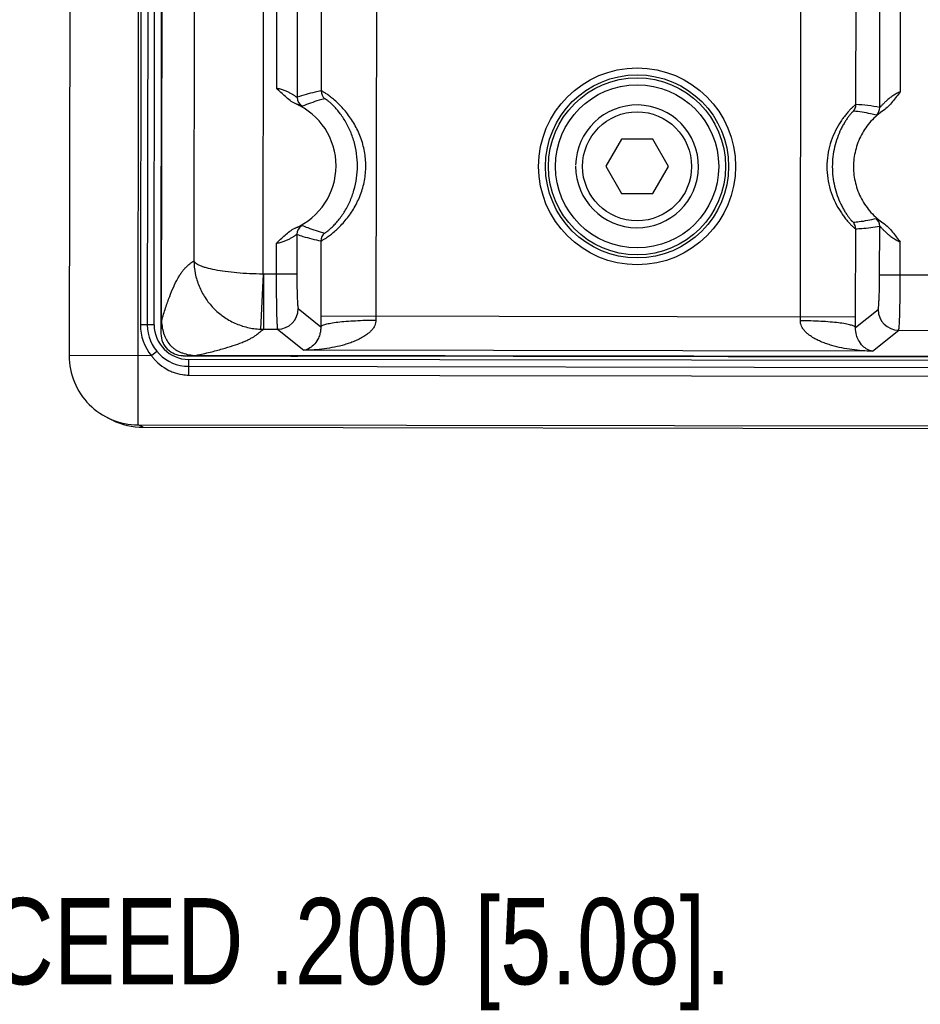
# Model space of a CAD drawing. Header units: inches. Extents: x 0 to 34, y 0 to 22.
# Tile 2 of 71: x 6.4 to 7.7, y 1.6 to 3. Entities that reach past the tile are written whole.
import ezdxf

# ---------------------------------------------------------------- set-up
doc = ezdxf.new("R2010")
doc.units = ezdxf.units.IN
doc.header["$LTSCALE"] = 1.87
doc.header["$MEASUREMENT"] = 0
doc.layers.get('0').update_dxf_attribs({"linetype": 'CONTINUOUS'})
doc.layers.add('DETAIL', color=7, linetype='CONTINUOUS')
doc.styles.get("Standard").update_dxf_attribs({"font": 'txt', "width": 0.8})

# ---------------------------------------------------------------- blocks, each defined once
blk = doc.blocks.new('CUSTOM_NOTE_BL3', base_point=(4.9976, 1.7838))
at = {"layer": 'DETAIL', "color": 2, "linetype": 'CONTINUOUS', "width": 0.8}
blk.add_text('MAX LENGTH FOR SCREWS INSERTED INTO TAPPED HOLES SHOULD NOT EXCEED .200 [5.08].', height=0.125, dxfattribs=at).set_placement((1.3125, 1.625))

msp = doc.modelspace()

# ---------------------------------------------------------------- linework, layer by layer
at = {"color": 7, "linetype": 'CONTINUOUS'}
for p, q in [((6.6059, 2.4362), (6.6112, 5.8664)), ((6.5111, 5.7666), (6.5061, 2.5363)), ((6.6142, 5.7215), (6.6093, 2.5811)), ((6.6242, 5.7215), (6.6193, 2.581)), ((6.6293, 2.581), (6.6342, 5.7215)), ((6.6393, 2.5681), (6.6442, 5.7234)), ((7.5656, 2.5929), (7.5704, 5.6957)), ((6.7914, 5.6365), (6.7868, 2.6545)), ((7.646, 2.9002), (7.6499, 5.3882)), ((7.6807, 2.8963), (7.6846, 5.392)), ((6.8103, 5.3671), (6.8066, 2.9238)), ((6.8403, 5.3801), (6.8365, 2.9108)), ((6.875, 5.3706), (6.8712, 2.9202)), ((7.7107, 2.9189), (7.7145, 5.3693)), ((6.9528, 3.9631), (6.9506, 2.5939)), ((6.6401, 2.5869), (6.641, 3.1458)), ((6.6876, 3.1207), (6.6869, 2.674)), ((7.3063, 2.8501), (7.2835, 2.8108)), ((7.3518, 2.8501), (7.3063, 2.8501)), ((7.3745, 2.8106), (7.3518, 2.8501)), ((7.2835, 2.8108), (7.3062, 2.7713)), ((7.3517, 2.7712), (7.3745, 2.8106)), ((7.3062, 2.7713), (7.3517, 2.7712)), ((6.8362, 2.7121), (6.8361, 2.6544)), ((7.6456, 2.5928), (7.6458, 2.7202)), ((7.6803, 2.6531), (7.6805, 2.724)), ((6.8062, 2.6991), (6.8061, 2.6545)), ((6.8709, 2.7026), (6.8707, 2.594)), ((7.7103, 2.6531), (7.7104, 2.7013)), ((6.7872, 2.6545), (6.7835, 2.5747)), ((6.8361, 2.6544), (6.7868, 2.6545)), ((6.7876, 2.6545), (6.7875, 2.5746)), ((7.8013, 2.6529), (7.6803, 2.6531)), ((6.8381, 2.6045), (6.8707, 2.5783)), ((7.6455, 2.5771), (7.6782, 2.6032)), ((6.6393, 2.5681), (6.6401, 2.5869)), ((6.8707, 2.594), (7.6456, 2.5928)), ((6.6293, 2.581), (6.6093, 2.5811)), ((6.7875, 2.5746), (6.8081, 2.5745)), ((6.8081, 2.5745), (6.8461, 2.5441)), ((7.67, 2.5428), (7.7081, 2.5731)), ((7.7081, 2.5731), (7.7733, 2.573)), ((6.6332, 2.5425), (6.6255, 2.5361)), ((7.67, 2.5428), (6.8461, 2.5441)), ((6.6255, 2.5361), (6.5061, 2.5363)), ((6.6713, 2.536), (6.6901, 2.5367)), ((6.6713, 2.536), (6.8274, 2.5357)), ((6.6792, 2.5309), (6.6792, 2.5082)), ((16.7497, 2.5153), (6.6792, 2.5309)), ((16.7438, 2.5212), (6.6901, 2.5367)), ((6.8274, 2.5357), (6.8333, 2.5357)), ((6.8384, 2.5355), (6.8283, 2.5357)), ((8.3187, 2.5332), (6.8384, 2.5355)), ((6.6792, 2.5209), (16.7497, 2.5053)), ((6.6792, 2.5082), (16.7496, 2.4926)), ((6.5687, 2.443), (6.5612, 2.4468)), ((6.6135, 2.4324), (6.6059, 2.4362)), ((6.6059, 2.4362), (16.8105, 2.4204)), ((6.6135, 2.4324), (9.0252, 2.4285))]:
    msp.add_line(p, q, dxfattribs=at)
msp.add_lwpolyline([(6.8333, 2.5357), (6.8359, 2.5356), (6.8368, 2.5356), (6.8374, 2.5356), (6.8375, 2.5356)], dxfattribs=at)
for radius in [0.1427, 0.1327, 0.1283, 0.1183, 0.079]:
    msp.add_circle((7.329, 2.8107), radius, dxfattribs=at)
for centre, radius, start, end in [((6.8862, 2.9202), 0.015, 179.9266, 229.7416), ((6.7944, 2.8115), 0.0985, 293.3035, 66.4216), ((6.8515, 2.9108), 0.015, 179.9405, 240.0219), ((7.329, 2.8107), 0.089, 179.9113, 178.7877), ((7.631, 2.9002), 0.015, 320.7118, 359.912), ((7.6363, 2.6604), 0.24, 79.3413, 87.685), ((7.6657, 2.8963), 0.015, 311.1893, 359.8975), ((7.6307, 2.7202), 0.015, 359.9109, 39.111), ((7.6655, 2.724), 0.015, 359.9252, 48.6335), ((6.8512, 2.7121), 0.015, 119.8008, 179.8821), ((6.8859, 2.7026), 0.015, 130.0809, 179.8957), ((6.8081, 2.6046), 0.03, 270.025, 359.8185), ((7.7082, 2.6032), 0.03, 180.004, 269.7975), ((9.8255, 2.5894), 2.9548, 179.9107, 180.2146), ((7.3839, 2.5932), 0.4333, 179.9062, 180.7034), ((7.1322, 2.5935), 0.4334, 359.1193, 359.9163), ((4.704, 2.5973), 2.9415, 359.6073, 359.9126), ((6.6793, 2.5809), 0.07, 179.9113, 219.8068), ((6.6793, 2.5809), 0.06, 179.9113, 269.9095), ((6.6793, 2.5809), 0.05, 179.9113, 269.9113), ((6.7877, 2.6744), 0.0999, 267.6126, 269.8756), ((6.6717, 2.5681), 0.0325, 179.9597, 202.3093), ((6.6712, 2.5679), 0.0319, 202.3917, 224.8683), ((6.6061, 2.5361), 0.1, 179.9113, 269.9203), ((6.6863, 2.5817), 0.076, 216.8715, 220.6354), ((6.8157, 0.555), 1.9807, 89.6345, 89.922), ((6.6794, 2.5722), 0.064, 249.186, 261.6871), ((6.6793, 2.5713), 0.0631, 261.6987, 269.9049), ((6.6136, 2.5324), 0.1, 243.348, 269.9165)]:
    msp.add_arc(centre, radius, start, end, dxfattribs=at)
for points, knots in [([(6.8338, 2.9018), (6.8284, 2.9041), (6.8214, 2.9097), (6.813, 2.9179), (6.8088, 2.9219), (6.8066, 2.9238)], [0, 0, 0, 0, 0.499323, 0.749697, 1, 1, 1, 1]), ([(6.8365, 2.9108), (6.8365, 2.9108), (6.8364, 2.9108), (6.8362, 2.9108), (6.8359, 2.911), (6.8355, 2.9113), (6.8347, 2.9117), (6.8336, 2.9124), (6.8323, 2.9133), (6.8308, 2.9143), (6.829, 2.9154), (6.8264, 2.9169), (6.8227, 2.9188), (6.8178, 2.9209), (6.8123, 2.9227), (6.8085, 2.9235), (6.8066, 2.9238)], [0, 0, 0, 0, 0.003138, 0.008914, 0.01747, 0.028744, 0.05902, 0.098809, 0.147098, 0.20284, 0.265001, 0.332584, 0.481226, 0.644898, 0.819936, 1, 1, 1, 1]), ([(6.8712, 2.9202), (6.8683, 2.9196), (6.8566, 2.917), (6.845, 2.9137), (6.8365, 2.9108)], [0, 0, 0, 0, 0.246849, 1, 1, 1, 1]), ([(6.8709, 2.7026), (6.8709, 2.7026), (6.8711, 2.7026), (6.8713, 2.7027), (6.8717, 2.7028), (6.8723, 2.7031), (6.8733, 2.7037), (6.8747, 2.7045), (6.8764, 2.7056), (6.8785, 2.7069), (6.8808, 2.7085), (6.8843, 2.7111), (6.8892, 2.715), (6.8953, 2.7204), (6.9016, 2.7268), (6.9079, 2.734), (6.9139, 2.7421), (6.9194, 2.7507), (6.9243, 2.76), (6.9298, 2.7729), (6.9346, 2.79), (6.9366, 2.8113), (6.9347, 2.8325), (6.9299, 2.8497), (6.9245, 2.8626), (6.9196, 2.8719), (6.9141, 2.8806), (6.9081, 2.8886), (6.9019, 2.8959), (6.8956, 2.9023), (6.8895, 2.9078), (6.8846, 2.9117), (6.8811, 2.9143), (6.8788, 2.9159), (6.8768, 2.9172), (6.875, 2.9183), (6.8736, 2.9191), (6.8726, 2.9197), (6.872, 2.9199), (6.8717, 2.9201), (6.8714, 2.9202), (6.8713, 2.9202), (6.8712, 2.9202)], [0, 0, 0, 0, 0.000608, 0.00159, 0.002961, 0.004724, 0.009417, 0.015649, 0.023394, 0.032604, 0.043186, 0.055045, 0.08222, 0.113356, 0.147543, 0.183907, 0.221775, 0.26066, 0.300132, 0.339908, 0.419842, 0.499953, 0.580065, 0.659997, 0.699773, 0.739246, 0.778132, 0.816004, 0.852373, 0.886566, 0.91771, 0.944896, 0.956761, 0.96735, 0.976568, 0.984322, 0.990563, 0.995264, 0.997031, 0.998405, 0.99939, 1, 1, 1, 1]), ([(7.7107, 2.9189), (7.7088, 2.9181), (7.7049, 2.9162), (7.6996, 2.913), (7.6955, 2.9101), (7.6925, 2.9076), (7.6905, 2.9058), (7.6886, 2.9041), (7.6868, 2.9024), (7.6853, 2.9008), (7.6839, 2.8994), (7.6829, 2.8983), (7.6821, 2.8975), (7.6817, 2.8971), (7.6814, 2.8967), (7.6811, 2.8965), (7.6809, 2.8963), (7.6808, 2.8962), (7.6807, 2.8963)], [0, 0, 0, 0, 0.16945, 0.335082, 0.492453, 0.567339, 0.639318, 0.70788, 0.77234, 0.831968, 0.885497, 0.931007, 0.95014, 0.96653, 0.979925, 0.990082, 0.996787, 1, 1, 1, 1]), ([(7.7107, 2.9189), (7.7087, 2.9166), (7.7049, 2.9118), (7.6993, 2.9045), (7.6932, 2.8975), (7.6885, 2.8934), (7.686, 2.8917)], [0, 0, 0, 0, 0.249923, 0.499854, 0.750004, 1, 1, 1, 1]), ([(6.844, 2.8978), (6.844, 2.8977), (6.8439, 2.8977), (6.8437, 2.8978), (6.8434, 2.8978), (6.8429, 2.898), (6.8421, 2.8983), (6.841, 2.8988), (6.8395, 2.8994), (6.8378, 2.9002), (6.8358, 2.901), (6.8344, 2.9016), (6.8336, 2.9019)], [0, 0, 0, 0, 0.01037, 0.027497, 0.051826, 0.083445, 0.168493, 0.282116, 0.42332, 0.591016, 0.783777, 1, 1, 1, 1]), ([(6.8765, 2.9087), (6.8738, 2.908), (6.8627, 2.905), (6.8519, 2.9011), (6.844, 2.8978)], [0, 0, 0, 0, 0.248218, 1, 1, 1, 1]), ([(6.8762, 2.7141), (6.8763, 2.7141), (6.8764, 2.7141), (6.8767, 2.7142), (6.8773, 2.7145), (6.8781, 2.715), (6.8792, 2.7158), (6.8806, 2.7169), (6.8822, 2.7182), (6.884, 2.7197), (6.8868, 2.7223), (6.8906, 2.726), (6.8953, 2.7313), (6.9, 2.7374), (6.9047, 2.7442), (6.9089, 2.7516), (6.9128, 2.7594), (6.9161, 2.7676), (6.9198, 2.7789), (6.9229, 2.7934), (6.9242, 2.8113), (6.923, 2.8292), (6.9199, 2.8438), (6.9162, 2.8551), (6.9129, 2.8633), (6.9091, 2.8711), (6.9049, 2.8785), (6.9003, 2.8853), (6.8955, 2.8914), (6.8909, 2.8967), (6.8871, 2.9005), (6.8843, 2.903), (6.8825, 2.9046), (6.8809, 2.9059), (6.8795, 2.9069), (6.8784, 2.9077), (6.8776, 2.9083), (6.877, 2.9086), (6.8767, 2.9087), (6.8766, 2.9087), (6.8765, 2.9087)], [0, 0, 0, 0, 0.000568, 0.001492, 0.004491, 0.009055, 0.015183, 0.022868, 0.032079, 0.042722, 0.054695, 0.082246, 0.113908, 0.148629, 0.185373, 0.223414, 0.26231, 0.301649, 0.341179, 0.420523, 0.500001, 0.579479, 0.658822, 0.698352, 0.737689, 0.776586, 0.814626, 0.85137, 0.886091, 0.917753, 0.945304, 0.957278, 0.967921, 0.977131, 0.984817, 0.990945, 0.995509, 0.998508, 0.999432, 1, 1, 1, 1]), ([(7.646, 2.9002), (7.646, 2.9002), (7.6459, 2.9002), (7.6456, 2.9), (7.6451, 2.8997), (7.6444, 2.8991), (7.6434, 2.8984), (7.6423, 2.8974), (7.641, 2.8961), (7.6395, 2.8947), (7.6372, 2.8923), (7.6341, 2.8889), (7.6302, 2.8842), (7.6261, 2.8788), (7.6206, 2.8705), (7.6144, 2.8589), (7.6086, 2.8436), (7.6049, 2.8272), (7.6036, 2.8102), (7.6049, 2.7933), (7.6085, 2.7769), (7.6143, 2.7616), (7.6205, 2.75), (7.6259, 2.7417), (7.63, 2.7362), (7.6339, 2.7315), (7.637, 2.7281), (7.6392, 2.7257), (7.6407, 2.7243), (7.642, 2.723), (7.6432, 2.722), (7.6441, 2.7212), (7.6448, 2.7207), (7.6453, 2.7204), (7.6456, 2.7202), (7.6457, 2.7202), (7.6458, 2.7202)], [0, 0, 0, 0, 0.000604, 0.001562, 0.004592, 0.009113, 0.015103, 0.022534, 0.031372, 0.041543, 0.052957, 0.079154, 0.109272, 0.142595, 0.178399, 0.2549, 0.335288, 0.417355, 0.500075, 0.582795, 0.66486, 0.745244, 0.821735, 0.85753, 0.890842, 0.920947, 0.947129, 0.958533, 0.968694, 0.97752, 0.984937, 0.990914, 0.995422, 0.998443, 0.999398, 1, 1, 1, 1]), ([(7.6426, 2.8907), (7.6426, 2.8907), (7.6425, 2.8907), (7.6423, 2.8906), (7.6419, 2.8903), (7.6413, 2.8897), (7.6406, 2.889), (7.6397, 2.888), (7.6386, 2.8868), (7.6374, 2.8854), (7.6356, 2.8831), (7.6332, 2.8798), (7.6303, 2.8753), (7.6272, 2.8702), (7.6232, 2.8625), (7.6189, 2.8521), (7.6149, 2.8387), (7.6125, 2.8246), (7.6116, 2.8102), (7.6124, 2.7959), (7.6148, 2.7818), (7.6187, 2.7684), (7.6231, 2.7579), (7.6271, 2.7503), (7.6301, 2.7451), (7.633, 2.7406), (7.6354, 2.7373), (7.6372, 2.7351), (7.6384, 2.7336), (7.6394, 2.7324), (7.6403, 2.7315), (7.6411, 2.7307), (7.6417, 2.7301), (7.642, 2.7298), (7.6423, 2.7297), (7.6424, 2.7297), (7.6424, 2.7297)], [0, 0, 0, 0, 0.000568, 0.00149, 0.004474, 0.009002, 0.01506, 0.022624, 0.031664, 0.042096, 0.053813, 0.080682, 0.111462, 0.14535, 0.181547, 0.258082, 0.33774, 0.418628, 0.499998, 0.581368, 0.662257, 0.741916, 0.818452, 0.854649, 0.888538, 0.919319, 0.946188, 0.957904, 0.968336, 0.977376, 0.98494, 0.990998, 0.995526, 0.99851, 0.999432, 1, 1, 1, 1]), ([(7.686, 2.8917), (7.6794, 2.8873), (7.6671, 2.8766), (7.6532, 2.8568), (7.6445, 2.8341), (7.6416, 2.81), (7.6445, 2.7859), (7.6532, 2.7633), (7.6672, 2.7434), (7.6794, 2.7328), (7.686, 2.7283)], [0, 0, 0, 0, 0.124942, 0.250029, 0.374994, 0.500004, 0.625014, 0.749982, 0.875059, 1, 1, 1, 1]), ([(7.6756, 2.885), (7.6729, 2.8857), (7.662, 2.8883), (7.651, 2.8899), (7.6426, 2.8907)], [0, 0, 0, 0, 0.250651, 1, 1, 1, 1]), ([(7.686, 2.8917), (7.6853, 2.8913), (7.6839, 2.8904), (7.6819, 2.8891), (7.6802, 2.8879), (7.6787, 2.8869), (7.6775, 2.8861), (7.6767, 2.8855), (7.6762, 2.8852), (7.6759, 2.8851), (7.6758, 2.885), (7.6756, 2.885), (7.6756, 2.885)], [0, 0, 0, 0, 0.210308, 0.400521, 0.568405, 0.711719, 0.828295, 0.916022, 0.948539, 0.973323, 0.990352, 1, 1, 1, 1]), ([(7.6424, 2.7297), (7.6452, 2.7299), (7.6563, 2.7312), (7.6673, 2.7332), (7.6754, 2.7353)], [0, 0, 0, 0, 0.249772, 1, 1, 1, 1]), ([(7.6754, 2.7353), (7.6754, 2.7353), (7.6755, 2.7353), (7.6757, 2.7352), (7.676, 2.7351), (7.6765, 2.7347), (7.6773, 2.7342), (7.6785, 2.7334), (7.68, 2.7324), (7.6817, 2.7312), (7.6836, 2.7299), (7.685, 2.729), (7.6858, 2.7285)], [0, 0, 0, 0, 0.009703, 0.026751, 0.051515, 0.083993, 0.171664, 0.288248, 0.431593, 0.599499, 0.789712, 1, 1, 1, 1]), ([(7.686, 2.7283), (7.6885, 2.7266), (7.6931, 2.7225), (7.6991, 2.7156), (7.7046, 2.7084), (7.7084, 2.7036), (7.7104, 2.7013)], [0, 0, 0, 0, 0.249987, 0.500163, 0.750076, 1, 1, 1, 1]), ([(6.8062, 2.6991), (6.8084, 2.7011), (6.8126, 2.7051), (6.8189, 2.7112), (6.8256, 2.7168), (6.8307, 2.7199), (6.8334, 2.721)], [0, 0, 0, 0, 0.249892, 0.499843, 0.749991, 1, 1, 1, 1]), ([(6.8062, 2.6991), (6.8082, 2.6995), (6.812, 2.7003), (6.8174, 2.702), (6.8224, 2.7041), (6.8261, 2.706), (6.8287, 2.7076), (6.8304, 2.7086), (6.832, 2.7096), (6.8333, 2.7105), (6.8344, 2.7112), (6.8352, 2.7116), (6.8356, 2.7119), (6.8359, 2.7121), (6.8361, 2.7121), (6.8362, 2.7121), (6.8362, 2.7121)], [0, 0, 0, 0, 0.18006, 0.355126, 0.518832, 0.667463, 0.735026, 0.797175, 0.852913, 0.901205, 0.940997, 0.971272, 0.982543, 0.991095, 0.996866, 1, 1, 1, 1]), ([(6.8333, 2.721), (6.8341, 2.7213), (6.8355, 2.7219), (6.8375, 2.7227), (6.8392, 2.7234), (6.8407, 2.7241), (6.8418, 2.7245), (6.8426, 2.7249), (6.8431, 2.725), (6.8434, 2.7251), (6.8436, 2.7251), (6.8437, 2.7251), (6.8437, 2.7251)], [0, 0, 0, 0, 0.216219, 0.408982, 0.576671, 0.717859, 0.831479, 0.916559, 0.948197, 0.972533, 0.989652, 1, 1, 1, 1]), ([(6.8362, 2.7121), (6.8391, 2.7111), (6.8505, 2.7074), (6.8621, 2.7044), (6.8709, 2.7026)], [0, 0, 0, 0, 0.253731, 1, 1, 1, 1]), ([(6.8437, 2.7251), (6.8464, 2.724), (6.857, 2.7197), (6.8679, 2.7162), (6.8762, 2.7141)], [0, 0, 0, 0, 0.252222, 1, 1, 1, 1]), ([(7.6458, 2.7202), (7.6486, 2.7203), (7.6603, 2.721), (7.6719, 2.7224), (7.6805, 2.724)], [0, 0, 0, 0, 0.24874, 1, 1, 1, 1]), ([(7.6805, 2.724), (7.6805, 2.724), (7.6806, 2.724), (7.6808, 2.7238), (7.6811, 2.7235), (7.6814, 2.7232), (7.6819, 2.7227), (7.6826, 2.722), (7.6836, 2.7209), (7.685, 2.7195), (7.6866, 2.7179), (7.6883, 2.7162), (7.6902, 2.7144), (7.6922, 2.7126), (7.6952, 2.7102), (7.6993, 2.7072), (7.7046, 2.704), (7.7084, 2.7021), (7.7104, 2.7013)], [0, 0, 0, 0, 0.003223, 0.009933, 0.020089, 0.033479, 0.049862, 0.068991, 0.1145, 0.168036, 0.227675, 0.292139, 0.360703, 0.432687, 0.507578, 0.664941, 0.830554, 1, 1, 1, 1]), ([(6.6401, 2.587), (6.6419, 2.5932), (6.6456, 2.605), (6.6514, 2.6215), (6.6572, 2.6356), (6.6622, 2.6459), (6.6663, 2.6528), (6.6692, 2.6572), (6.6721, 2.661), (6.6759, 2.6652), (6.6809, 2.6695), (6.685, 2.6725), (6.6869, 2.674)], [0, 0, 0, 0, 0.194656, 0.367522, 0.518869, 0.649016, 0.706283, 0.758469, 0.80575, 0.848776, 0.926608, 1, 1, 1, 1]), ([(6.6869, 2.674), (6.687, 2.6677), (6.6883, 2.6551), (6.6938, 2.6369), (6.7027, 2.62), (6.7146, 2.6051), (6.7292, 2.5925), (6.746, 2.5829), (6.7643, 2.5767), (6.7771, 2.5749), (6.7835, 2.5747)], [0, 0, 0, 0, 0.123123, 0.247134, 0.371455, 0.496348, 0.621855, 0.747739, 0.873913, 1, 1, 1, 1]), ([(6.7868, 2.6545), (6.7804, 2.6546), (6.7679, 2.6549), (6.7497, 2.6561), (6.7329, 2.658), (6.7181, 2.6603), (6.7073, 2.6628), (6.7001, 2.665), (6.6958, 2.6667), (6.6923, 2.6683), (6.6896, 2.6701), (6.6878, 2.6719), (6.6871, 2.6733), (6.6869, 2.674)], [0, 0, 0, 0, 0.183907, 0.361369, 0.525485, 0.670829, 0.792913, 0.844127, 0.888411, 0.925595, 0.955816, 0.979959, 1, 1, 1, 1]), ([(6.8061, 2.6545), (6.8061, 2.6494), (6.8061, 2.6394), (6.8062, 2.6249), (6.8064, 2.6134), (6.8065, 2.6048), (6.8066, 2.5991), (6.8068, 2.5938), (6.8069, 2.5892), (6.8071, 2.5851), (6.8073, 2.5816), (6.8075, 2.5792), (6.8076, 2.5775), (6.8077, 2.5766), (6.8078, 2.5758), (6.8079, 2.5752), (6.808, 2.5748), (6.8081, 2.5746), (6.8081, 2.5745)], [0, 0, 0, 0, 0.190567, 0.374476, 0.544404, 0.622222, 0.694333, 0.760088, 0.81884, 0.870043, 0.91328, 0.948148, 0.962331, 0.974312, 0.984073, 0.9916, 0.996892, 1, 1, 1, 1]), ([(6.8361, 2.6544), (6.8361, 2.6513), (6.8361, 2.645), (6.8362, 2.6359), (6.8364, 2.6275), (6.8366, 2.6211), (6.8368, 2.6165), (6.837, 2.6136), (6.8371, 2.611), (6.8373, 2.6089), (6.8375, 2.6072), (6.8377, 2.606), (6.8378, 2.6053), (6.8379, 2.6049), (6.838, 2.6046), (6.8381, 2.6045), (6.8381, 2.6045)], [0, 0, 0, 0, 0.190107, 0.373958, 0.543777, 0.69351, 0.759116, 0.817785, 0.869013, 0.912298, 0.947195, 0.97347, 0.983333, 0.991007, 0.996518, 1, 1, 1, 1]), ([(7.6782, 2.6032), (7.6782, 2.6032), (7.6783, 2.6033), (7.6784, 2.6036), (7.6785, 2.604), (7.6786, 2.6047), (7.6788, 2.6059), (7.679, 2.6076), (7.6792, 2.6097), (7.6794, 2.6123), (7.6795, 2.6152), (7.6798, 2.6198), (7.68, 2.6262), (7.6802, 2.6346), (7.6803, 2.6437), (7.6803, 2.65), (7.6803, 2.6531)], [0, 0, 0, 0, 0.003482, 0.008993, 0.016667, 0.02653, 0.052805, 0.087702, 0.130987, 0.182215, 0.240884, 0.30649, 0.456223, 0.626042, 0.809893, 1, 1, 1, 1]), ([(7.7081, 2.5731), (7.7081, 2.5732), (7.7082, 2.5734), (7.7083, 2.5738), (7.7084, 2.5744), (7.7085, 2.5752), (7.7086, 2.5762), (7.7088, 2.5778), (7.7089, 2.5802), (7.7091, 2.5837), (7.7093, 2.5878), (7.7095, 2.5924), (7.7096, 2.5977), (7.7098, 2.6034), (7.71, 2.612), (7.7101, 2.6235), (7.7103, 2.638), (7.7103, 2.648), (7.7103, 2.6531)], [0, 0, 0, 0, 0.003108, 0.0084, 0.015927, 0.025688, 0.037669, 0.051852, 0.08672, 0.129957, 0.18116, 0.239912, 0.305667, 0.377778, 0.455596, 0.625524, 0.809433, 1, 1, 1, 1]), ([(6.6401, 2.5869), (6.6401, 2.5833), (6.6408, 2.5764), (6.6431, 2.5682), (6.6457, 2.5621), (6.6487, 2.5565), (6.6521, 2.5519), (6.6557, 2.5484), (6.6583, 2.5462), (6.6618, 2.5439), (6.666, 2.5418), (6.6719, 2.5395), (6.6799, 2.5374), (6.6866, 2.5367), (6.6901, 2.5367)], [0, 0, 0, 0, 0.133323, 0.261136, 0.321534, 0.379752, 0.501724, 0.534833, 0.568104, 0.63149, 0.689276, 0.746746, 0.868719, 1, 1, 1, 1]), ([(6.9507, 2.5878), (6.9507, 2.5852), (6.9497, 2.5811), (6.9472, 2.5765), (6.9448, 2.5734), (6.9421, 2.5707), (6.9382, 2.5673), (6.933, 2.5638), (6.9263, 2.5601), (6.9194, 2.5571), (6.9124, 2.5544), (6.9028, 2.5514), (6.8907, 2.5485), (6.8759, 2.546), (6.861, 2.5445), (6.8511, 2.5441), (6.8461, 2.5441)], [0, 0, 0, 0, 0.066063, 0.09864, 0.130726, 0.16258, 0.1942, 0.257019, 0.3195, 0.381777, 0.443904, 0.505924, 0.629712, 0.753287, 0.876709, 1, 1, 1, 1]), ([(6.8707, 2.5783), (6.8709, 2.5787), (6.8715, 2.5794), (6.873, 2.5803), (6.8752, 2.5811), (6.878, 2.582), (6.8815, 2.5828), (6.8873, 2.5839), (6.896, 2.5851), (6.9078, 2.5862), (6.9212, 2.5871), (6.9357, 2.5877), (6.9456, 2.5878), (6.9507, 2.5878)], [0, 0, 0, 0, 0.014157, 0.034865, 0.063197, 0.099414, 0.14339, 0.194832, 0.318572, 0.466427, 0.633305, 0.813491, 1, 1, 1, 1]), ([(7.67, 2.5428), (7.665, 2.5429), (7.6551, 2.5433), (7.6402, 2.5449), (7.6255, 2.5474), (7.6133, 2.5503), (7.6038, 2.5534), (7.5967, 2.556), (7.5898, 2.5591), (7.5832, 2.5627), (7.578, 2.5664), (7.5741, 2.5697), (7.5714, 2.5725), (7.5691, 2.5756), (7.5665, 2.5802), (7.5655, 2.5842), (7.5656, 2.5869)], [0, 0, 0, 0, 0.123293, 0.246717, 0.370294, 0.494085, 0.556106, 0.618233, 0.680512, 0.742993, 0.805808, 0.837431, 0.869296, 0.901388, 0.933942, 1, 1, 1, 1]), ([(7.6455, 2.5771), (7.6454, 2.5775), (7.6447, 2.5782), (7.6432, 2.5791), (7.6411, 2.58), (7.6382, 2.5808), (7.6348, 2.5816), (7.6289, 2.5828), (7.6203, 2.584), (7.6084, 2.5852), (7.595, 2.5861), (7.5806, 2.5867), (7.5706, 2.5868), (7.5656, 2.5869)], [0, 0, 0, 0, 0.014156, 0.034863, 0.063194, 0.09941, 0.143385, 0.194828, 0.318567, 0.466423, 0.633302, 0.81349, 1, 1, 1, 1]), ([(6.6902, 2.5367), (6.697, 2.5382), (6.7097, 2.5411), (6.7276, 2.5458), (6.7431, 2.5505), (6.7544, 2.5545), (6.7622, 2.5578), (6.7671, 2.5602), (6.7715, 2.5625), (6.7764, 2.5656), (6.7816, 2.5697), (6.7855, 2.573), (6.7875, 2.5746)], [0, 0, 0, 0, 0.196876, 0.371722, 0.524594, 0.655601, 0.712975, 0.764994, 0.811762, 0.853895, 0.929155, 1, 1, 1, 1]), ([(6.8707, 2.5783), (6.8708, 2.5762), (6.8705, 2.5724), (6.8694, 2.5674), (6.8681, 2.5635), (6.8655, 2.5579), (6.8609, 2.5516), (6.8537, 2.5462), (6.8485, 2.5444), (6.8461, 2.5441)], [0, 0, 0, 0, 0.139839, 0.248136, 0.335049, 0.411591, 0.650979, 0.837746, 1, 1, 1, 1]), ([(7.67, 2.5428), (7.6676, 2.5432), (7.6625, 2.545), (7.6552, 2.5504), (7.6499, 2.5578), (7.6462, 2.5671), (7.6454, 2.5734), (7.6455, 2.5771)], [0, 0, 0, 0, 0.162424, 0.349398, 0.589058, 0.753295, 1, 1, 1, 1]), ([(6.6713, 2.536), (6.6671, 2.536), (6.6587, 2.5376), (6.6515, 2.5424), (6.6486, 2.5454)], [0, 0, 0, 0, 0.49976, 1, 1, 1, 1]), ([(6.6286, 2.5322), (6.6297, 2.531), (6.6343, 2.526), (6.6395, 2.5217), (6.6437, 2.519)], [0, 0, 0, 0, 0.25074, 1, 1, 1, 1]), ([(6.6437, 2.519), (6.6467, 2.517), (6.651, 2.5146), (6.6555, 2.5128), (6.6567, 2.5123)], [0, 0, 0, 0, 0.749705, 1, 1, 1, 1])]:
    msp.add_open_spline(points, degree=3, knots=knots, dxfattribs=at)

# ---------------------------------------------------------------- block references
at = {"layer": 'DETAIL', "color": 2, "linetype": 'CONTINUOUS'}
msp.add_blockref('CUSTOM_NOTE_BL3', (4.9976, 1.7838), dxfattribs=at)

doc.saveas('drawing.dxf')
